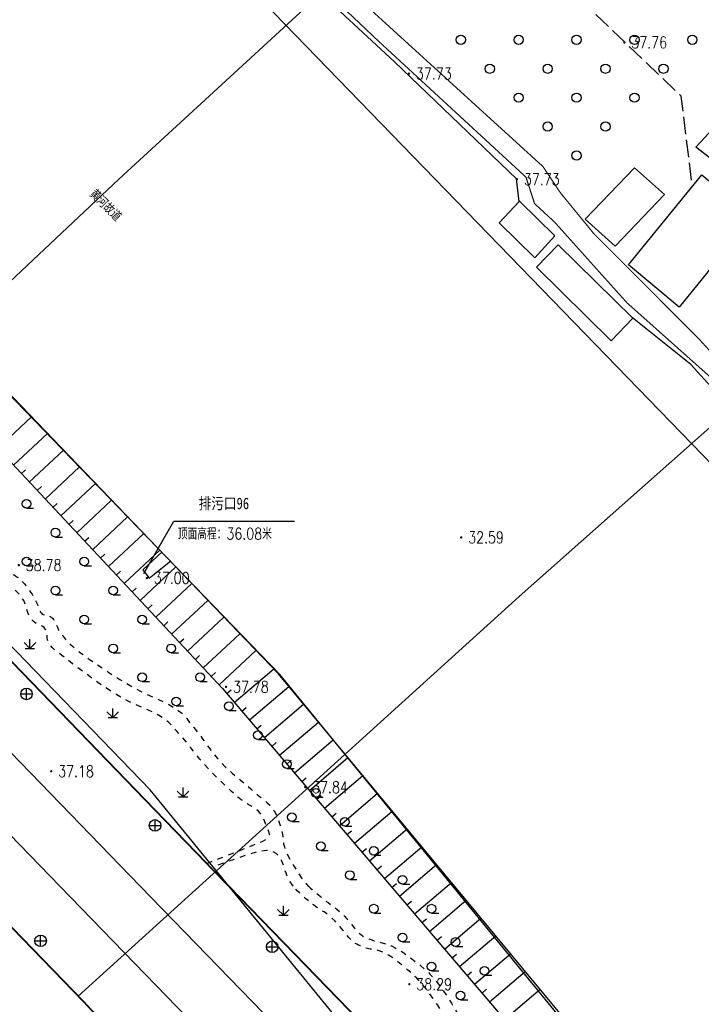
# Model space of a CAD drawing. Extents: x 39508475 to 39522402, y 3783947 to 3795549.
# Tile 250 of 256: x 39521373 to 39521491, y 3787980 to 3788150. Entities that reach past the tile are written whole.
import ezdxf
from ezdxf.enums import TextEntityAlignment as Align

# ---------------------------------------------------------------- set-up
doc = ezdxf.new("R2010")
doc.units = 0
for name, pattern in [('X0', [4, 3, -1]), ('X2', [10, 8, -2]), ('X6', [2, 1, -1])]:
    doc.linetypes.add(name, pattern=pattern)
doc.layers.get('0').update_dxf_attribs({"linetype": 'CONTINUOUS'})
doc.layers.add('ASSIST', color=7, linetype='CONTINUOUS', plot=False)
for name, color, linetype in [('DLSS', 4, 'CONTINUOUS'), ('DMTZ', 3, 'CONTINUOUS'), ('GCD', 1, 'CONTINUOUS'), ('JCDL_GXD', 4, 'CONTINUOUS'), ('JMD', 6, 'CONTINUOUS'), ('SXSS', 5, 'CONTINUOUS'), ('ZBTZ', 3, 'CONTINUOUS'), ('断面线', 2, 'CONTINUOUS')]:
    doc.layers.add(name, color=color, linetype=linetype)
doc.layers.add('TEXTL_ZJ', color=7, linetype='CONTINUOUS', lineweight=0)
doc.styles.add('HT', font='simhei.ttf')
doc.styles.add('HZ', font='rs', dxfattribs={"width": 0.8, "bigfont": 'hztxt'})
doc.linetypes.add('10411', pattern='A,2,[150,AAA.SHX,S=1,R=0,X=0,Y=1],2,[151,AAA.SHX,S=1,R=0,X=0,Y=3],1e-11', length=4)
doc.linetypes.add('10422', pattern='A,2,[150,AAA.SHX,S=1,R=0,X=0,Y=1],2,[177,AAA.SHX,S=1,R=0,X=0,Y=0.8],1e-09', length=4)
doc.linetypes.add('1161', pattern='A,0,[149,AAA.SHX,S=0.15,R=0,X=0,Y=0],-1.6', length=1.6)
doc.linetypes.add('X4', pattern='A,0,-1e-09,[149,symbolx.shx,S=0.15,R=0,X=0,Y=0],-1.6', length=1.6)

# ---------------------------------------------------------------- blocks, each defined once
blk = doc.blocks.new('9330003')
at = {"color": 0}
blk.add_line((0, -0.75), (1.25, -0.75), dxfattribs=at)
blk.add_circle((0, 0), 0.75, dxfattribs=at)
blk = doc.blocks.new('5441000')
at = {"color": 0}
for p, q in [((-1, 0), (1, 0)), ((0, -1), (0, 1))]:
    blk.add_line(p, q, dxfattribs=at)
blk.add_circle((0, 0), 1, dxfattribs=at)
blk = doc.blocks.new('gc122')
blk.add_circle((0, 0), 0.8)
blk = doc.blocks.new('gc124')
for p, q in [((-1, 1), (0, 0)), ((-0.8, 0), (0.8, 0)), ((0, 0), (0, 1.6)), ((0, 0), (1, 1))]:
    blk.add_line(p, q)
blk = doc.blocks.new('gc200')
at = {"const_width": 0.2}
blk.add_lwpolyline([(-0.1, 0, 1), (0.1, 0, 1)], format="xyb", close=True, dxfattribs=at)

msp = doc.modelspace()

# ---------------------------------------------------------------- linework, layer by layer
at = {"layer": 'ASSIST', "linetype": 'X4', "flags": 128}
msp.add_lwpolyline([(39521549.4478, 3787866.94308), (39521485.23082, 3787955.74028), (39521418.15135, 3788036.68452), (39521316.64976, 3788142.38434), (39521202.54916, 3788258.77978), (39521068.85743, 3788396.51837), (39520980.51679, 3788487.63202), (39520896.91066, 3788573.46943), (39520797.87919, 3788675.15176), (39520738.54228, 3788736.60369), (39520681.49925, 3788790.2448)], dxfattribs=at)
at = {"layer": 'DLSS', "linetype": 'X2', "const_width": 0.2, "flags": 128}
msp.add_lwpolyline([(39521420.5121, 3788245.71529), (39521399.85352, 3788224.86494), (39521380.42491, 3788205.68997), (39521379.62693, 3788199.57761), (39521380.42491, 3788195.98992), (39521393.59852, 3788184.78445), (39521397.32244, 3788183.18991), (39521406.23327, 3788173.7556), (39521435.24486, 3788146.21116), (39521460.93122, 3788122.50978), (39521462.40581, 3788117.9448), (39521465.86375, 3788114.75574), (39521478.36551, 3788100.8036), (39521494.20477, 3788086.68588), (39521516.29321, 3788062.21295), (39521530.34598, 3788044.85487), (39521545.70932, 3788024.04725), (39521566.90602, 3787998.81443), (39521585.11057, 3787985.24181), (39521593.01555, 3787981.66543), (39521647.15725, 3787978.83411), (39521669.60552, 3787978.20034)], dxfattribs=at)
at = {"layer": 'DLSS', "linetype": 'Continuous', "const_width": 0.2, "flags": 128}
msp.add_lwpolyline([(39521422.28151, 3788243.74341), (39521393.572, 3788214.52592), (39521383.69425, 3788203.68456), (39521384.16339, 3788201.34097), (39521387.33008, 3788196.41945), (39521410.20446, 3788174.01892), (39521433.44626, 3788152.05589), (39521463.84309, 3788124.36221), (39521466.8925, 3788119.79222), (39521472.63945, 3788112.76147), (39521490.60576, 3788094.77775), (39521513.60965, 3788069.43024), (39521528.2932, 3788052.62648), (39521541.19452, 3788035.63549), (39521552.11255, 3788020.01664), (39521568.54587, 3788002.04864), (39521578.51509, 3787994.31482), (39521592.89438, 3787985.45094), (39521608.60199, 3787984.46497), (39521657.98932, 3787981.24354), (39521667.46042, 3787980.86448)], dxfattribs=at)
at = {"layer": 'DLSS', "linetype": 'Continuous', "lineweight": 40}
for points in [[(39521409.57479, 3788000.00009), (39521406.49905, 3788003.17326), (39521405.78975, 3788003.90504), (39521396.79315, 3788013.19333), (39521363.96634, 3788047.08448), (39521362.96819, 3788048.1152), (39521361.38457, 3788049.75046), (39521360.38261, 3788050.78513), (39521329.0848, 3788083.10409), (39521291.81631, 3788121.59258), (39521290.18847, 3788123.27373), (39521249.9998, 3788164.77797)], [(39521387.5928, 3787970.79009), (39521387.90674, 3787971.89568), (39521388.10292, 3787972.73819), (39521388.19001, 3787973.3748), (39521388.1838, 3787973.87609), (39521388.08799, 3787974.4066), (39521387.8386, 3787975.15293), (39521387.39972, 3787976.20253), (39521386.7478, 3787977.62308), (39521384.47381, 3787980.01809), (39521365.11971, 3788000.00009)], [(39521499.9998, 3787894.0709), (39521479.60281, 3787925.69408), (39521480.15187, 3787926.10014), (39521474.6118, 3787932.97608), (39521470.15281, 3787937.50308), (39521409.57479, 3788000.00009)]]:
    msp.add_lwpolyline(points, dxfattribs=at)
at = {"layer": 'DLSS', "linetype": 'X6', "flags": 128}
for points in [[(39521362.96819, 3788048.1152), (39521364.30649, 3788049.43496), (39521365.2717, 3788050.36809), (39521365.92346, 3788050.9701), (39521366.3418, 3788051.31808), (39521366.66075, 3788051.55451), (39521366.9392, 3788051.73754), (39521367.19985, 3788051.87992), (39521367.46658, 3788051.99702), (39521367.72395, 3788052.10917), (39521367.94949, 3788052.23298), (39521368.16166, 3788052.38097), (39521368.3798, 3788052.56409), (39521368.58629, 3788052.76238), (39521368.75472, 3788052.96735), (39521368.8977, 3788053.1987), (39521369.02952, 3788053.47441), (39521369.16132, 3788053.74271), (39521369.30423, 3788053.94623), (39521369.47252, 3788054.09867), (39521369.6788, 3788054.21709), (39521369.89717, 3788054.31056), (39521370.11084, 3788054.36934), (39521370.3394, 3788054.3961), (39521370.60146, 3788054.39555), (39521370.8688, 3788054.37866), (39521371.1172, 3788054.34402), (39521371.36832, 3788054.28694), (39521371.64364, 3788054.20418), (39521371.92444, 3788054.10106), (39521372.19613, 3788053.96751), (39521372.48334, 3788053.78857), (39521372.80971, 3788053.55221), (39521373.13694, 3788053.29924), (39521373.42735, 3788053.05794), (39521373.70506, 3788052.80672), (39521373.99503, 3788052.52462), (39521374.28066, 3788052.22876), (39521374.54209, 3788051.92588), (39521374.80176, 3788051.58711), (39521375.08223, 3788051.18588), (39521375.35569, 3788050.77927), (39521375.58897, 3788050.42027), (39521375.80061, 3788050.07923), (39521376.01052, 3788049.72533), (39521376.20748, 3788049.37045), (39521376.3705, 3788049.02573), (39521376.51204, 3788048.65978), (39521376.64594, 3788048.24261), (39521376.77627, 3788047.84261), (39521376.90437, 3788047.54118), (39521377.04202, 3788047.31821), (39521377.2004, 3788047.14851), (39521377.36331, 3788047.0143), (39521377.51802, 3788046.92461), (39521377.67828, 3788046.87472), (39521377.85754, 3788046.85731), (39521378.03448, 3788046.84625), (39521378.186, 3788046.82025), (39521378.32421, 3788046.77566), (39521378.46205, 3788046.71003), (39521378.59237, 3788046.63999), (39521378.70237, 3788046.57884), (39521378.80067, 3788046.5216), (39521378.89664, 3788046.46302), (39521378.99149, 3788046.39831), (39521379.08556, 3788046.31803), (39521379.18758, 3788046.21341), (39521379.30576, 3788046.07724), (39521379.4288, 3788045.91414), (39521379.54907, 3788045.7084), (39521379.67757, 3788045.43727), (39521379.82478, 3788045.0823), (39521379.97558, 3788044.71799), (39521380.11759, 3788044.41177), (39521380.26335, 3788044.13979), (39521380.42516, 3788043.87595), (39521380.62098, 3788043.58933), (39521380.89442, 3788043.23174), (39521381.27742, 3788042.76395), (39521381.79475, 3788042.15391), (39521382.5677, 3788041.46866), (39521383.20706, 3788040.92018), (39521383.76162, 3788040.46841), (39521384.28573, 3788040.06701), (39521384.84288, 3788039.65788), (39521385.52156, 3788039.17707), (39521386.39516, 3788038.57377), (39521387.52438, 3788037.80516), (39521388.70235, 3788037.01434), (39521389.75906, 3788036.32765), (39521390.78333, 3788035.68943), (39521391.86607, 3788035.0409), (39521392.97609, 3788034.40296), (39521394.10275, 3788033.8045), (39521395.35271, 3788033.19283), (39521396.82461, 3788032.51612), (39521398.25514, 3788031.85501), (39521399.34973, 3788031.30195), (39521400.18313, 3788030.8141), (39521400.84712, 3788030.34439), (39521401.39947, 3788029.90822), (39521401.81358, 3788029.54631), (39521402.11681, 3788029.23096), (39521402.34376, 3788028.93137), (39521402.5586, 3788028.62559), (39521402.81631, 3788028.28696), (39521403.1445, 3788027.88114), (39521403.56617, 3788027.37816), (39521404.02928, 3788026.81769), (39521404.51309, 3788026.19596), (39521405.06451, 3788025.44984), (39521405.72603, 3788024.5243), (39521406.40422, 3788023.58519), (39521407.01818, 3788022.78809), (39521407.62003, 3788022.07014), (39521408.26269, 3788021.36333), (39521408.908, 3788020.68938), (39521409.51986, 3788020.09487), (39521410.1527, 3788019.53074), (39521410.85959, 3788018.94597), (39521411.56231, 3788018.37337), (39521412.17946, 3788017.85497), (39521412.76172, 3788017.34678), (39521413.36202, 3788016.80413), (39521413.95244, 3788016.27095), (39521414.49758, 3788015.79836), (39521415.04469, 3788015.34715), (39521415.64086, 3788014.87673), (39521416.2154, 3788014.40838), (39521416.68123, 3788013.96497), (39521417.07299, 3788013.5071), (39521417.43012, 3788012.9963), (39521417.77074, 3788012.3886), (39521418.10046, 3788011.56678), (39521418.44922, 3788010.43648), (39521418.84569, 3788008.92344), (39521418.94857, 3788008.02999), (39521419.06204, 3788007.32265), (39521419.19756, 3788006.75057), (39521419.36517, 3788006.25409), (39521419.57258, 3788005.75634), (39521419.85758, 3788005.17953), (39521420.25317, 3788004.46326), (39521420.78515, 3788003.55624), (39521421.33511, 3788002.64711), (39521421.79829, 3788001.92294), (39521422.21085, 3788001.33123), (39521422.61225, 3788000.81081), (39521422.99335, 3788000.34858), (39521423.30734, 3788000.00009)], [(39521405.78969, 3788003.90511), (39521405.92302, 3788003.95902), (39521406.04273, 3788004.00742), (39521406.15889, 3788004.05439), (39521406.28181, 3788004.10409), (39521406.58992, 3788004.22621), (39521407.40162, 3788004.54515), (39521408.83406, 3788005.10687), (39521410.96392, 3788005.94149), (39521413.10261, 3788006.7846), (39521414.56818, 3788007.37821), (39521415.44242, 3788007.75734), (39521415.84566, 3788007.97099), (39521416.07012, 3788008.13185), (39521416.27296, 3788008.31271), (39521416.47136, 3788008.53211), (39521416.6828, 3788008.80608), (39521416.1741, 3788010.23878), (39521415.74779, 3788011.29464), (39521415.3708, 3788012.04143), (39521415.00681, 3788012.56708), (39521414.64123, 3788012.98686), (39521414.25829, 3788013.33601), (39521413.82076, 3788013.64139), (39521413.29499, 3788013.93268), (39521412.75042, 3788014.22795), (39521412.24228, 3788014.54823), (39521411.72607, 3788014.92552), (39521411.15781, 3788015.38809), (39521410.57406, 3788015.88585), (39521409.99967, 3788016.39531), (39521409.38173, 3788016.96504), (39521408.67016, 3788017.63968), (39521407.94906, 3788018.33575), (39521407.29531, 3788018.98596), (39521406.65334, 3788019.64731), (39521405.9668, 3788020.37608), (39521405.27222, 3788021.13559), (39521404.60004, 3788021.91237), (39521403.88927, 3788022.78042), (39521403.08145, 3788023.80782), (39521402.29395, 3788024.81278), (39521401.65949, 3788025.5966), (39521401.13133, 3788026.21439), (39521400.6558, 3788026.73209), (39521400.23401, 3788027.17802), (39521399.90765, 3788027.52623), (39521399.65407, 3788027.80125), (39521399.44584, 3788028.0324), (39521399.22991, 3788028.25525), (39521398.94743, 3788028.49913), (39521398.56654, 3788028.78856), (39521398.0618, 3788029.14509), (39521397.46689, 3788029.52784), (39521396.74737, 3788029.91573), (39521395.82577, 3788030.34544), (39521394.6378, 3788030.85091), (39521393.40607, 3788031.37837), (39521392.32013, 3788031.89064), (39521391.29045, 3788032.43435), (39521390.22381, 3788033.05409), (39521389.15032, 3788033.71271), (39521388.09492, 3788034.40245), (39521386.96046, 3788035.19033), (39521385.65492, 3788036.13697), (39521384.38518, 3788037.07234), (39521383.38514, 3788037.81793), (39521382.58344, 3788038.42786), (39521381.8958, 3788038.96508), (39521381.28365, 3788039.44795), (39521380.76545, 3788039.85372), (39521380.30048, 3788040.214), (39521379.84455, 3788040.56335), (39521379.42351, 3788040.9), (39521379.0896, 3788041.21255), (39521378.81875, 3788041.52824), (39521378.5828, 3788041.87409), (39521378.3864, 3788042.22065), (39521378.26407, 3788042.53895), (39521378.21046, 3788042.85644), (39521378.21573, 3788043.20061), (39521378.22286, 3788043.53884), (39521378.17625, 3788043.83408), (39521378.06713, 3788044.1104), (39521377.89081, 3788044.39308), (39521377.67879, 3788044.65819), (39521377.43559, 3788044.86849), (39521377.13593, 3788045.03913), (39521376.7582, 3788045.18787), (39521376.37425, 3788045.34096), (39521376.05122, 3788045.52794), (39521375.76391, 3788045.76907), (39521375.4848, 3788046.08108), (39521375.22719, 3788046.43171), (39521375.02066, 3788046.81792), (39521374.85007, 3788047.2787), (39521374.69798, 3788047.8482), (39521374.54494, 3788048.42291), (39521374.37081, 3788048.90324), (39521374.15758, 3788049.32633), (39521373.8898, 3788049.73308), (39521373.59954, 3788050.12343), (39521373.30187, 3788050.48492), (39521372.96838, 3788050.84897), (39521372.57297, 3788051.24683), (39521372.17719, 3788051.61705), (39521371.84231, 3788051.87727), (39521371.54204, 3788052.04279), (39521371.24781, 3788052.13508), (39521370.96824, 3788052.18222), (39521370.72305, 3788052.17812), (39521370.49213, 3788052.11822), (39521370.25445, 3788052.00156), (39521370.01967, 3788051.87089), (39521369.79966, 3788051.75837), (39521369.57505, 3788051.65498), (39521369.3268, 3788051.55109), (39521369.07957, 3788051.45054), (39521368.85879, 3788051.35968), (39521368.64599, 3788051.27083), (39521368.42219, 3788051.17615), (39521368.19376, 3788051.07112), (39521367.96357, 3788050.9434), (39521367.70996, 3788050.7792), (39521367.4128, 3788050.56708), (39521367.07783, 3788050.30217), (39521366.68219, 3788049.93967), (39521366.18393, 3788049.4377), (39521365.54779, 3788048.76348), (39521364.93323, 3788048.10389), (39521364.51598, 3788047.65691), (39521364.27323, 3788047.39818), (39521364.1708, 3788047.29109), (39521364.12019, 3788047.23995), (39521364.07208, 3788047.19134), (39521364.02219, 3788047.14092), (39521363.96634, 3788047.08448)], [(39521420.71397, 3788000.00009), (39521420.59581, 3788000.14509), (39521420.17503, 3788000.73106), (39521419.80976, 3788001.40531), (39521419.47042, 3788002.23809), (39521419.12572, 3788003.28932), (39521418.75561, 3788004.32078), (39521418.32085, 3788005.07928), (39521417.77548, 3788005.61334), (39521417.0808, 3788005.98609), (39521416.11667, 3788006.15368), (39521414.55936, 3788005.9172), (39521412.21469, 3788005.22144), (39521408.93981, 3788004.04109), (39521407.3648, 3788003.48108)], [(39521461.6168, 3787946.51509), (39521462.14471, 3787946.76596), (39521462.55824, 3787946.99), (39521462.88666, 3787947.20596), (39521463.1648, 3787947.43309), (39521463.45254, 3787947.69764), (39521463.81704, 3787948.0541), (39521464.29865, 3787948.54333), (39521464.9301, 3787949.19752), (39521465.53938, 3787949.87113), (39521465.93773, 3787950.43325), (39521466.14508, 3787950.9273), (39521466.19381, 3787951.40109), (39521466.13285, 3787951.86234), (39521465.92824, 3787952.30927), (39521465.54908, 3787952.78246), (39521464.97585, 3787953.3208), (39521464.39748, 3787953.82615), (39521463.99905, 3787954.17543), (39521463.75807, 3787954.3885), (39521463.6418, 3787954.49408), (39521463.57771, 3787954.55318), (39521463.53276, 3787954.59169), (39521463.5043, 3787954.61153), (39521463.48862, 3787954.61581), (39521463.47204, 3787954.61976), (39521463.44015, 3787954.63835), (39521463.38873, 3787954.67453), (39521463.31481, 3787954.73009), (39521463.12495, 3787954.8742), (39521462.63808, 3787955.24294), (39521461.78435, 3787955.88919), (39521460.51782, 3787956.84774), (39521459.19737, 3787957.86153), (39521458.14111, 3787958.71523), (39521457.27201, 3787959.4755), (39521456.5008, 3787960.21509), (39521455.79972, 3787960.928), (39521455.19395, 3787961.58811), (39521454.63472, 3787962.25276), (39521454.07018, 3787962.97902), (39521453.52461, 3787963.70188), (39521453.03663, 3787964.35377), (39521452.56535, 3787964.98979), (39521452.0688, 3787965.66608), (39521451.58027, 3787966.33291), (39521451.13909, 3787966.93338), (39521450.70791, 3787967.51818), (39521450.24873, 3787968.13902), (39521449.80782, 3787968.75844), (39521449.44522, 3787969.33795), (39521449.13347, 3787969.92844), (39521448.8418, 3787970.58008), (39521448.58708, 3787971.23585), (39521448.41415, 3787971.84183), (39521448.31354, 3787972.4506), (39521448.27109, 3787973.11451), (39521448.22888, 3787973.78139), (39521448.12917, 3787974.4013), (39521447.95794, 3787975.02833), (39521447.70581, 3787975.71609), (39521447.41133, 3787976.41644), (39521447.08104, 3787977.09076), (39521446.68114, 3787977.79993), (39521446.18236, 3787978.60257), (39521445.67341, 3787979.3931), (39521445.23531, 3787980.0568), (39521444.83293, 3787980.64528), (39521444.42881, 3787981.21509), (39521444.04314, 3787981.74647), (39521443.71007, 3787982.19067), (39521443.40278, 3787982.58204), (39521443.09278, 3787982.9584), (39521442.775, 3787983.32735), (39521442.4385, 3787983.6909), (39521442.05031, 3787984.08258), (39521441.58081, 3787984.53409), (39521441.07061, 3787985.00869), (39521440.52958, 3787985.48706), (39521439.90463, 3787986.01424), (39521439.14813, 3787986.63205), (39521438.38613, 3787987.23422), (39521437.74048, 3787987.70265), (39521437.1604, 3787988.07014), (39521436.5908, 3787988.37608), (39521436.04207, 3787988.63397), (39521435.54035, 3787988.82094), (39521435.04261, 3787988.94866), (39521434.50554, 3787989.03266), (39521433.98702, 3787989.10507), (39521433.55892, 3787989.18927), (39521433.18863, 3787989.29411), (39521432.8398, 3787989.42708), (39521432.5221, 3787989.56183), (39521432.26874, 3787989.67337), (39521432.06133, 3787989.77023), (39521431.87846, 3787989.86187), (39521431.69761, 3787989.96278), (39521431.49778, 3787990.0944), (39521431.25874, 3787990.27155), (39521430.9628, 3787990.50609), (39521430.63565, 3787990.79168), (39521430.27939, 3787991.16056), (39521429.85832, 3787991.65404), (39521429.34098, 3787992.3053), (39521428.80984, 3787992.97139), (39521428.33692, 3787993.52057), (39521427.88279, 3787993.99459), (39521427.40681, 3787994.44008), (39521426.93421, 3787994.85226), (39521426.49281, 3787995.20118), (39521426.04391, 3787995.51425), (39521425.54931, 3787995.82125), (39521425.05704, 3787996.12389), (39521424.61694, 3787996.42065), (39521424.19215, 3787996.73876), (39521423.74481, 3787997.10409), (39521423.30703, 3787997.47285), (39521422.91816, 3787997.80385), (39521422.54584, 3787998.12493), (39521422.15668, 3787998.46456), (39521421.76872, 3787998.81834), (39521421.40093, 3787999.19255), (39521421.02059, 3787999.62382), (39521420.71397, 3788000.00009)], [(39521423.30734, 3788000.00009), (39521423.32962, 3787999.97536), (39521423.64882, 3787999.66356), (39521423.9798, 3787999.38161), (39521424.31353, 3787999.10968), (39521424.64303, 3787998.83554), (39521424.99874, 3787998.53337), (39521425.4094, 3787998.1792), (39521425.83836, 3787997.81478), (39521426.2628, 3787997.47414), (39521426.72201, 3787997.12739), (39521427.25302, 3787996.74504), (39521427.78614, 3787996.3579), (39521428.25326, 3787995.9932), (39521428.69262, 3787995.61868), (39521429.14428, 3787995.20274), (39521429.58768, 3787994.77018), (39521429.99607, 3787994.33324), (39521430.40472, 3787993.85072), (39521430.84892, 3787993.2844), (39521431.27885, 3787992.73509), (39521431.63391, 3787992.31644), (39521431.94113, 3787992.00005), (39521432.23067, 3787991.75085), (39521432.49473, 3787991.54557), (39521432.70623, 3787991.39418), (39521432.88064, 3787991.28694), (39521433.03581, 3787991.21124), (39521433.19521, 3787991.14197), (39521433.38544, 3787991.05882), (39521433.62682, 3787990.95291), (39521433.93633, 3787990.81681), (39521434.28958, 3787990.67324), (39521434.69528, 3787990.53929), (39521435.19564, 3787990.40323), (39521435.8267, 3787990.25346), (39521436.48384, 3787990.08775), (39521437.08213, 3787989.89181), (39521437.67266, 3787989.64486), (39521438.30703, 3787989.32944), (39521438.96, 3787988.97055), (39521439.62041, 3787988.56039), (39521440.35059, 3787988.05643), (39521441.20831, 3787987.42222), (39521442.05637, 3787986.77432), (39521442.75026, 3787986.21888), (39521443.34217, 3787985.71157), (39521443.89098, 3787985.20494), (39521444.39086, 3787984.72143), (39521444.79904, 3787984.30098), (39521445.14616, 3787983.90947), (39521445.46682, 3787983.51088), (39521445.7772, 3787983.10498), (39521446.08567, 3787982.68602), (39521446.42091, 3787982.21378), (39521446.80986, 3787981.65151), (39521447.21625, 3787981.04985), (39521447.617, 3787980.42969), (39521448.04911, 3787979.73156), (39521448.54752, 3787978.90107), (39521449.03536, 3787978.0613), (39521449.42777, 3787977.32831), (39521449.75359, 3787976.64237), (39521450.04601, 3787975.94065), (39521450.29838, 3787975.2584), (39521450.47379, 3787974.64557), (39521450.58231, 3787974.05058), (39521450.6384, 3787973.42069), (39521450.69541, 3787972.79479), (39521450.8074, 3787972.21483), (39521450.98934, 3787971.63036), (39521451.25164, 3787970.99125), (39521451.55218, 3787970.35118), (39521451.87772, 3787969.76312), (39521452.26073, 3787969.17636), (39521452.72995, 3787968.54013), (39521453.21433, 3787967.90462), (39521453.65428, 3787967.32056), (39521454.08728, 3787966.73759), (39521454.55125, 3787966.10528), (39521455.01151, 3787965.47475), (39521455.43055, 3787964.89846), (39521455.84418, 3787964.32702), (39521456.28851, 3787963.71069), (39521456.74756, 3787963.09288), (39521457.21641, 3787962.51591), (39521457.73969, 3787961.92919), (39521458.35848, 3787961.28279), (39521459.02547, 3787960.6221), (39521459.72979, 3787959.98173), (39521460.5403, 3787959.30349), (39521461.51899, 3787958.53166), (39521462.49699, 3787957.77282), (39521463.30495, 3787957.14334), (39521464.00445, 3787956.59499), (39521464.66412, 3787956.07428), (39521465.29186, 3787955.58351), (39521465.87144, 3787955.14767), (39521466.45307, 3787954.73051), (39521467.08684, 3787954.2946), (39521467.6798, 3787953.88458), (39521468.10814, 3787953.5647), (39521468.39841, 3787953.31244), (39521468.58613, 3787953.10089), (39521468.72322, 3787952.91471), (39521468.82333, 3787952.75773), (39521468.89276, 3787952.61767), (39521468.93986, 3787952.48116), (39521468.97541, 3787952.35059), (39521469.00149, 3787952.23285), (39521469.01976, 3787952.11799), (39521469.0324, 3787951.99586), (39521469.04029, 3787951.87704), (39521469.04076, 3787951.77458), (39521469.03322, 3787951.68027), (39521469.01765, 3787951.58533), (39521468.99558, 3787951.49084), (39521468.96363, 3787951.39824), (39521468.918, 3787951.29901), (39521468.8558, 3787951.18509), (39521468.78042, 3787951.06649), (39521468.68526, 3787950.94969), (39521468.55983, 3787950.82393), (39521468.39557, 3787950.67901), (39521468.22241, 3787950.53299), (39521468.06352, 3787950.4031), (39521467.90523, 3787950.27852), (39521467.73381, 3787950.14808), (39521467.56038, 3787950.02361), (39521467.39455, 3787949.9214), (39521467.22143, 3787949.83375), (39521467.02663, 3787949.75198), (39521466.8261, 3787949.66394), (39521466.63146, 3787949.55275), (39521466.42501, 3787949.40612), (39521466.18981, 3787949.21408), (39521465.9339, 3787948.9839), (39521465.64967, 3787948.69406), (39521465.30825, 3787948.31257), (39521464.88447, 3787947.81343), (39521464.46837, 3787947.31205), (39521464.15578, 3787946.92215), (39521463.92596, 3787946.61642), (39521463.75281, 3787946.36209), (39521463.60182, 3787946.11308), (39521463.45528, 3787945.82733), (39521463.29986, 3787945.47513), (39521463.12281, 3787945.03109)]]:
    msp.add_lwpolyline(points, dxfattribs=at)
at = {"layer": 'DMTZ', "linetype": 'Continuous'}
for p, q in [((39521369.64177, 3788075.64528), (39521375.48471, 3788081.11591)), ((39521372.37564, 3788072.72536), (39521378.25548, 3788078.23053)), ((39521375.10951, 3788069.80543), (39521381.02625, 3788075.34516)), ((39521377.84338, 3788066.88551), (39521383.79702, 3788072.45979)), ((39521373.74257, 3788071.26539), (39521374.47255, 3788071.94886)), ((39521376.47644, 3788068.34547), (39521377.20642, 3788069.02894)), ((39521380.57725, 3788063.96558), (39521386.56779, 3788069.57441)), ((39521379.21031, 3788065.42554), (39521379.94029, 3788066.10901)), ((39521383.31111, 3788061.04566), (39521389.33856, 3788066.68904)), ((39521381.94418, 3788062.50562), (39521382.67416, 3788063.18909)), ((39521386.04498, 3788058.12573), (39521392.10933, 3788063.80366)), ((39521388.77885, 3788055.20581), (39521394.8801, 3788060.91829)), ((39521384.67805, 3788059.58569), (39521385.40803, 3788060.26916)), ((39521387.41192, 3788056.66577), (39521388.1419, 3788057.34924)), ((39521391.51272, 3788052.28588), (39521397.65088, 3788058.03292)), ((39521390.14579, 3788053.74584), (39521390.87577, 3788054.42931)), ((39521394.24659, 3788049.36596), (39521400.42165, 3788055.14754)), ((39521396.98046, 3788046.44603), (39521403.19242, 3788052.26217)), ((39521392.87965, 3788050.82592), (39521393.60963, 3788051.50939)), ((39521395.61352, 3788047.90599), (39521396.3435, 3788048.58946)), ((39521399.71433, 3788043.52611), (39521405.96319, 3788049.37679)), ((39521398.34739, 3788044.98607), (39521399.07737, 3788045.66954)), ((39521402.44819, 3788040.60618), (39521408.73396, 3788046.49142)), ((39521405.18206, 3788037.68626), (39521411.50473, 3788043.60605)), ((39521401.08126, 3788042.06614), (39521401.81124, 3788042.74961)), ((39521407.91593, 3788034.76633), (39521414.2755, 3788040.72067)), ((39521403.81513, 3788039.14622), (39521404.54511, 3788039.82969)), ((39521406.549, 3788036.22629), (39521407.27898, 3788036.90976)), ((39521410.53901, 3788031.74746), (39521417.33475, 3788037.53489)), ((39521409.24227, 3788033.27012), (39521410.0036, 3788033.91848)), ((39521413.13247, 3788028.70215), (39521419.9529, 3788034.5106)), ((39521411.83574, 3788030.2248), (39521412.59707, 3788030.87317)), ((39521415.72594, 3788025.65684), (39521422.50546, 3788031.43045)), ((39521418.31941, 3788022.61152), (39521425.05802, 3788028.3503)), ((39521414.42921, 3788027.17949), (39521415.19054, 3788027.82786)), ((39521417.02268, 3788024.13418), (39521417.784, 3788024.78255)), ((39521420.91288, 3788019.56621), (39521427.61057, 3788025.27015)), ((39521419.61614, 3788021.08887), (39521420.37747, 3788021.73724)), ((39521423.50635, 3788016.5209), (39521430.16313, 3788022.19)), ((39521422.20961, 3788018.04356), (39521422.97094, 3788018.69192)), ((39521426.09981, 3788013.47559), (39521432.71569, 3788019.10984)), ((39521424.80308, 3788014.99824), (39521425.56441, 3788015.64661)), ((39521428.69328, 3788010.43028), (39521435.26825, 3788016.02969)), ((39521431.28675, 3788007.38496), (39521437.82081, 3788012.94954)), ((39521427.39655, 3788011.95293), (39521428.15788, 3788012.6013)), ((39521429.99001, 3788008.90762), (39521430.75134, 3788009.55599)), ((39521433.88022, 3788004.33965), (39521440.37337, 3788009.86939)), ((39521432.58348, 3788005.86231), (39521433.34481, 3788006.51068)), ((39521436.47368, 3788001.29434), (39521442.92593, 3788006.78924)), ((39521435.17695, 3788002.817), (39521435.93828, 3788003.46536)), ((39521439.06715, 3787998.24903), (39521445.47848, 3788003.70909)), ((39521437.77042, 3787999.77168), (39521438.53175, 3788000.42005)), ((39521441.66062, 3787995.20372), (39521448.03104, 3788000.62894)), ((39521444.25409, 3787992.1584), (39521450.5836, 3787997.54879)), ((39521440.36389, 3787996.72637), (39521441.12521, 3787997.37474)), ((39521442.95735, 3787993.68106), (39521443.71868, 3787994.32943)), ((39521446.84756, 3787989.11309), (39521453.13616, 3787994.46863)), ((39521445.55082, 3787990.63575), (39521446.31215, 3787991.28412)), ((39521449.44102, 3787986.06778), (39521455.68872, 3787991.38848)), ((39521448.14429, 3787987.59044), (39521448.90562, 3787988.2388)), ((39521452.03449, 3787983.02247), (39521458.24128, 3787988.30833)), ((39521450.73776, 3787984.54512), (39521451.49908, 3787985.19349)), ((39521454.62796, 3787979.97716), (39521460.79384, 3787985.22818)), ((39521453.33122, 3787981.49981), (39521454.09255, 3787982.14818)), ((39521457.22143, 3787976.93184), (39521463.34639, 3787982.14803))]:
    msp.add_line(p, q, dxfattribs=at)
at = {"layer": 'DMTZ', "linetype": 'Continuous', "flags": 128}
msp.add_lwpolyline([(39520677.87565, 3788785.49935), (39520720.06874, 3788747.52851), (39520726.5188, 3788736.36188), (39520790.34036, 3788669.68692), (39520837.33894, 3788626.33244), (39520854.61578, 3788608.44736), (39520890.23807, 3788570.30133), (39520974.22308, 3788482.27206), (39521063.71174, 3788391.91138), (39521136.52845, 3788313.12938), (39521192.9243, 3788257.54786), (39521255.64507, 3788188.91187), (39521311.50407, 3788136.61728), (39521366.22653, 3788079.29295), (39521408.49247, 3788034.15056), (39521475.99845, 3787954.88341), (39521547.36618, 3787862.12084)], dxfattribs=at)
at = {"layer": 'DMTZ', "color": 1, "linetype": 'X0', "flags": 128}
msp.add_lwpolyline([(39521489.53525, 3788122.0316), (39521487.73045, 3788136.49491), (39521458.82122, 3788164.25818), (39521434.0256, 3788187.293), (39521416.89019, 3788202.10083), (39521414.62358, 3788204.82006), (39521408.72658, 3788210.33336), (39521398.59308, 3788219.87411)], dxfattribs=at)
at = {"layer": 'DMTZ', "linetype": 'X0', "flags": 128}
msp.add_lwpolyline([(39521489.53525, 3788122.0316), (39521487.73045, 3788136.49491), (39521458.82122, 3788164.25818), (39521434.0256, 3788187.293), (39521416.89019, 3788202.10083), (39521414.62358, 3788204.82006), (39521408.72658, 3788210.33336), (39521398.59308, 3788219.87411)], dxfattribs=at)
at = {"layer": 'DMTZ', "linetype": '10411', "flags": 128}
for points in [[(39521459.76613, 3788118.31687), (39521459.27844, 3788122.22506), (39521438.22059, 3788142.44819), (39521414.00217, 3788164.94678), (39521395.41758, 3788181.00696), (39521392.77327, 3788184.17931), (39521388.2, 3788188.455), (39521378.02831, 3788198.03171)], [(39521586.11352, 3787968.35164), (39521570.638, 3787989.454), (39521556.946, 3788003.26), (39521511.204, 3788065.622), (39521506.84573, 3788070.97364), (39521489.40778, 3788090.13002), (39521479.32155, 3788098.23768)]]:
    msp.add_lwpolyline(points, dxfattribs=at)
at = {"layer": 'JMD', "color": 6, "linetype": 'Continuous'}
for p, q in [((39521394.92571, 3788054.04741), (39521400.07812, 3788063.05975)), ((39521400.07812, 3788063.05975), (39521420.92812, 3788063.05975))]:
    msp.add_line(p, q, dxfattribs=at)
at = {"layer": 'JMD', "linetype": 'Continuous', "flags": 128}
for points in [[(39521490.28608, 3788127.72054), (39521497.71029, 3788135.72221), (39521505.42564, 3788129.75732), (39521498.00143, 3788121.75565)], [(39521471.12629, 3788115.24445), (39521479.68103, 3788124.15783), (39521484.86846, 3788119.51924), (39521476.31372, 3788110.60585)], [(39521478.64027, 3788107.35265), (39521491.30509, 3788122.91953), (39521500.03945, 3788115.64529), (39521487.37463, 3788100.07841)], [(39521459.77392, 3788118.39494), (39521465.92465, 3788112.35767), (39521462.46487, 3788108.57066), (39521456.31413, 3788114.60792)], [(39521466.48761, 3788110.83347), (39521479.40641, 3788098.12957), (39521475.63349, 3788094.23386), (39521462.71468, 3788106.93776)]]:
    msp.add_lwpolyline(points, close=True, dxfattribs=at)
at = {"layer": 'SXSS', "linetype": 'Continuous', "flags": 128}
for points in [[(39520738.85921, 3788844.98438), (39520758.69358, 3788826.44088), (39520789.17943, 3788794.27876), (39520884.76863, 3788695.25965), (39520989.75752, 3788586.99795), (39521044.261, 3788531.839), (39521123.742, 3788450.314), (39521197.116, 3788375.69), (39521245.70004, 3788325.54973), (39521262.59546, 3788308.16564), (39521281.684, 3788289.621), (39521325.713, 3788244.497), (39521391.481, 3788177.64), (39521504.382, 3788061.169), (39521564.54, 3787984.991), (39521584.251, 3787956.945), (39521623.048, 3787903.969), (39521656.927, 3787857.512), (39521675.33859, 3787832.60197), (39521692.68081, 3787810.39955)], [(39521641.88913, 3787760.50927), (39521597.24579, 3787804.62483), (39521549.70969, 3787867.1559), (39521484.86781, 3787955.21569), (39521418.42711, 3788036.56955), (39521349.81874, 3788107.55738), (39521316.47686, 3788142.16152), (39521255.3637, 3788206.05306), (39521203.09908, 3788258.31587), (39521069.47913, 3788396.50558), (39520980.52946, 3788487.82035), (39520897.06155, 3788573.71043), (39520797.87039, 3788675.44174), (39520738.41074, 3788737.00611), (39520681.3545, 3788790.38974)], [(39521620.80243, 3787739.17031), (39521574.64848, 3787784.77863), (39521525.68826, 3787849.18304), (39521461.15631, 3787936.82193), (39521395.98431, 3788016.62233), (39521328.23112, 3788086.72531), (39521294.83534, 3788121.3854), (39521233.91496, 3788185.07539), (39521181.70775, 3788237.28079), (39521047.95082, 3788375.61216), (39520959.02742, 3788466.89997), (39520875.5645, 3788552.78491), (39520776.341, 3788654.54938), (39520717.3596, 3788715.61857), (39520660.85806, 3788768.48321)]]:
    msp.add_lwpolyline(points, dxfattribs=at)
at = {"layer": 'SXSS', "linetype": '10422', "flags": 128}
msp.add_lwpolyline([(39521398.07586, 3788057.73917), (39521394.72657, 3788054.6634), (39521395.85286, 3788053.23981), (39521399.5764, 3788056.18383)], dxfattribs=at)
at = {"layer": 'ZBTZ', "linetype": '1161', "flags": 128}
for points in [[(39521380.41584, 3788000.00009), (39521335.5458, 3788046.31009), (39521335.15792, 3788047.47135), (39521335.0188, 3788048.43309), (39521335.80481, 3788050.15109), (39521338.89081, 3788053.16009), (39521340.05362, 3788053.67743), (39521340.9028, 3788053.85708), (39521342.5648, 3788053.36708), (39521394.29255, 3788000.00009)], [(39521394.29255, 3788000.00009), (39521427.1028, 3787966.15008), (39521459.11681, 3787932.93708), (39521459.5337, 3787931.99536), (39521459.6678, 3787930.91808), (39521458.87381, 3787928.91509), (39521456.1698, 3787926.36508), (39521454.11681, 3787925.49909), (39521452.14881, 3787925.96508), (39521380.41584, 3788000.00009)]]:
    msp.add_lwpolyline(points, dxfattribs=at)
at = {"layer": '断面线', "linetype": 'Continuous', "flags": 128}
for points in [[(39521429.74167, 3788158.2195), (39521390.56865, 3788122.15152), (39521315.34289, 3788051.3273)], [(39521501.82289, 3788087.36727), (39521459.72752, 3788050.04899), (39521383.54126, 3787980.98089)]]:
    msp.add_lwpolyline(points, dxfattribs=at)

# ---------------------------------------------------------------- block references
at = {"layer": 'GCD', "linetype": 'Continuous'}
ref = msp.add_blockref('gc200', (39521477.9223, 3788145.808, 37.76), dxfattribs=at)
ref.add_attrib('height', '37.76', dxfattribs={"linetype": 'Continuous', "height": 2, "style": 'HZ', "width": 0.8}).set_placement((39521479.1223, 3788145.808, 37.76), align=Align.MIDDLE_LEFT)
ref = msp.add_blockref('gc200', (39521440.7075, 3788140.416, 37.73), dxfattribs=at)
ref.add_attrib('height', '37.73', dxfattribs={"linetype": 'Continuous', "height": 2, "style": 'HZ', "width": 0.8}).set_placement((39521441.9075, 3788140.416, 37.73), align=Align.MIDDLE_LEFT)
ref = msp.add_blockref('gc200', (39521459.361, 3788122.164, 37.726), dxfattribs=at)
ref.add_attrib('height', '37.73', dxfattribs={"linetype": 'Continuous', "height": 2, "style": 'HZ', "width": 0.8}).set_placement((39521460.561, 3788122.164, 37.726), align=Align.MIDDLE_LEFT)
ref = msp.add_blockref('gc200', (39521449.733, 3788060.253, 32.593), dxfattribs=at)
ref.add_attrib('height', '32.59', dxfattribs={"linetype": 'Continuous', "height": 2, "style": 'HZ', "width": 0.8}).set_placement((39521450.933, 3788060.253, 32.593), align=Align.MIDDLE_LEFT)
ref = msp.add_blockref('gc200', (39521373.3047, 3788055.464, 38.78), dxfattribs=at)
ref.add_attrib('height', '38.78', dxfattribs={"linetype": 'Continuous', "height": 2, "style": 'HZ', "width": 0.8}).set_placement((39521374.5047, 3788055.464, 38.78), align=Align.MIDDLE_LEFT)
ref = msp.add_blockref('gc200', (39521395.443, 3788053.231, 37.001), dxfattribs=at)
ref.add_attrib('height', '37.00', dxfattribs={"linetype": 'Continuous', "height": 2, "style": 'HZ', "width": 0.8}).set_placement((39521396.643, 3788053.231, 37.001), align=Align.MIDDLE_LEFT)
ref = msp.add_blockref('gc200', (39521409.109, 3788034.432, 37.775), dxfattribs=at)
ref.add_attrib('height', '37.78', dxfattribs={"linetype": 'Continuous', "height": 2, "style": 'HZ', "width": 0.8}).set_placement((39521410.309, 3788034.432, 37.775), align=Align.MIDDLE_LEFT)
ref = msp.add_blockref('gc200', (39521378.9096, 3788019.833, 37.18), dxfattribs=at)
ref.add_attrib('height', '37.18', dxfattribs={"linetype": 'Continuous', "height": 2, "style": 'HZ', "width": 0.8}).set_placement((39521380.1096, 3788019.833, 37.18), align=Align.MIDDLE_LEFT)
ref = msp.add_blockref('gc200', (39521422.7843, 3788017.077, 37.84), dxfattribs=at)
ref.add_attrib('height', '37.84', dxfattribs={"linetype": 'Continuous', "height": 2, "style": 'HZ', "width": 0.8}).set_placement((39521423.9843, 3788017.077, 37.84), align=Align.MIDDLE_LEFT)
ref = msp.add_blockref('gc200', (39521440.7686, 3787983.022, 38.29), dxfattribs=at)
ref.add_attrib('height', '38.29', dxfattribs={"linetype": 'Continuous', "height": 2, "style": 'HZ', "width": 0.8}).set_placement((39521441.9686, 3787983.022, 38.29), align=Align.MIDDLE_LEFT)
at = {"layer": 'JCDL_GXD'}
for p in [(39521374.6398, 3788033.19409), (39521396.8378, 3788010.47409), (39521377.07181, 3787990.52808), (39521417.0748, 3787989.50209)]:
    msp.add_blockref('5441000', p, dxfattribs=at)
at = {"layer": 'ZBTZ', "linetype": 'Continuous'}
for name, p in [('gc122', (39521449.66272, 3788146.26465)), ('gc122', (39521459.66272, 3788146.26465)), ('gc122', (39521469.66272, 3788146.26465)), ('gc122', (39521479.66272, 3788146.26465)), ('gc122', (39521489.66272, 3788146.26465)), ('gc122', (39521454.66272, 3788141.26465)), ('gc122', (39521464.66272, 3788141.26465)), ('gc122', (39521474.66272, 3788141.26465)), ('gc122', (39521484.66272, 3788141.26465)), ('gc122', (39521459.66272, 3788136.26465)), ('gc122', (39521469.66272, 3788136.26465)), ('gc122', (39521479.66272, 3788136.26465)), ('gc122', (39521464.66272, 3788131.26465)), ('gc122', (39521474.66272, 3788131.26465)), ('gc122', (39521469.66272, 3788126.26465)), ('gc124', (39521375.22569, 3788041.08148)), ('gc124', (39521389.54233, 3788029.10493)), ('gc124', (39521401.68036, 3788015.41744)), ('gc124', (39521419.0141, 3787994.95907))]:
    msp.add_blockref(name, p, dxfattribs=at)
at = {"layer": 'ZBTZ'}
for p in [(39521374.62191, 3788066.07714), (39521379.62117, 3788061.07789), (39521374.62191, 3788056.07864), (39521384.62039, 3788056.07867), (39521379.62114, 3788051.07942), (39521389.61964, 3788051.07942), (39521384.62039, 3788046.08017), (39521394.61889, 3788046.08017), (39521389.61964, 3788041.08091), (39521399.61814, 3788041.08091), (39521394.61889, 3788036.08168), (39521404.61738, 3788036.08168), (39521400.48263, 3788031.89848), (39521409.61663, 3788031.08242), (39521414.61589, 3788026.08317), (39521419.61514, 3788021.08392), (39521424.61438, 3788016.08468), (39521420.47962, 3788011.9015), (39521429.61363, 3788011.08544), (39521425.47886, 3788006.90225), (39521434.61284, 3788006.08622), (39521430.47808, 3788001.90302), (39521439.61209, 3788001.08697), (39521434.61284, 3787996.08772), (39521444.61134, 3787996.08772), (39521439.61209, 3787991.08847), (39521448.76512, 3787990.32634), (39521444.61134, 3787986.08923), (39521453.76437, 3787985.32709), (39521449.61059, 3787981.08998)]:
    msp.add_blockref('9330003', p, dxfattribs=at)

# ---------------------------------------------------------------- texts
at = {"layer": 'JMD', "linetype": 'Continuous', "style": 'HT', "width": 0.8}
msp.add_text('排污口96', height=2, dxfattribs=at).set_placement((39521404.3707, 3788065.13603))
at = {"layer": 'JMD', "color": 6, "linetype": 'Continuous', "style": 'HZ', "width": 0.8}
msp.add_text('顶面高程：36.08米', height=2, dxfattribs=at).set_placement((39521400.77172, 3788059.89058))
at = {"layer": 'TEXTL_ZJ', "style": 'HZ', "width": 0.8}
msp.add_text('黄河故道', height=1.8, rotation=-44.7854104, dxfattribs=at).set_placement((39521384.95561, 3788119.00079), align=Align.BOTTOM_LEFT)

doc.saveas('drawing.dxf')
